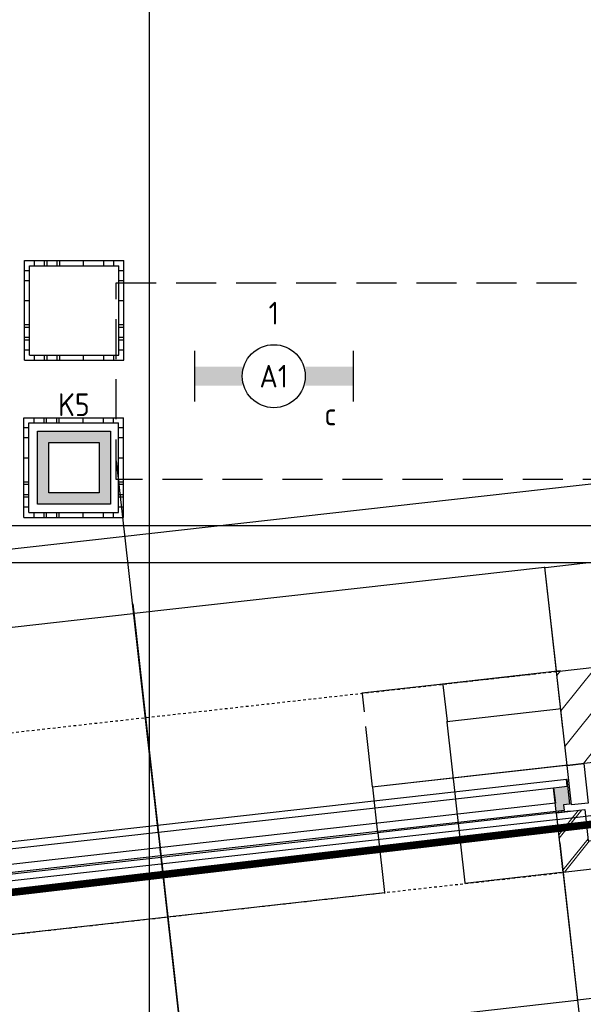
# Model space of a CAD drawing. Header units: millimetres. Extents: x -38031 to 110605, y -22066 to 88711.
# Tile 24 of 150: x 23846 to 26082, y 1748 to 5653. Entities that reach past the tile are written whole.
import ezdxf
from ezdxf.enums import TextEntityAlignment as Align

# ---------------------------------------------------------------- set-up
doc = ezdxf.new("R2010")
doc.units = ezdxf.units.MM
doc.header["$LTSCALE"] = 50
doc.set_wipeout_variables(frame=1)
for name, pattern in [('HIDDEN', [9.525, 6.35, -3.175]), ('HIDDEN2', [4.7625, 3.175, -1.5875]), ('STYLE_01', [0.41664, 0.20828, -0.20836]), ('STYLE_06', [1.04164, 0.625, -0.20828, 0.06943, -0.13893])]:
    doc.linetypes.add(name, pattern=pattern)
for name, color, linetype in [('AL$1A---_ALGEMEEN', 8, 'Continuous'), ('AM$1A---_ARCERING', 8, 'Continuous'), ('Bouwkundig', 8, 'Continuous'), ('brandscheiding', 5, 'HIDDEN'), ('EL6222--', 3, 'Continuous'), ('EL6311--', 3, 'Continuous'), ('LICHT_TEXT018', 1, 'Continuous'), ('stramien', 1, 'Continuous'), ('versterkte strook', 7, 'Continuous'), ('Vloerdoos', 3, 'Continuous'), ('Vloerdoos (1e)', 51, 'Continuous'), ('Vloerdoos OUD', 51, 'Continuous')]:
    doc.layers.add(name, color=color, linetype=linetype)
doc.styles.add('Arial', font='ARIAL.TTF')
doc.styles.add('BURO-018', font='iso.shx', dxfattribs={"height": 90})
doc.dimstyles.new('VyA', dxfattribs={"dimtxt": 2.272868, "dimasz": 2.120801, "dimexe": 1.5, "dimexo": 1.59, "dimgap": 0.5, "dimtad": 1, "dimdec": 0, "dimzin": 11, "dimtxsty": 'Arial', "dimblk": 'VW_SLASH', "dimcen": 0, "dimdle": 1, "dimazin": 0, "dimtfac": 0.8, "dimtdec": 0, "dimtix": 1, "dimtmove": 0, "dimatfit": 0, "dimldrblk": 'VW_FILLEDARROW', "dimfxl": 0, "dimfrac": 2, "dimtolj": 1, "dimtzin": 11, "dimarcsym": 0})
pattern_1 = [(45, (0, 0), (70.7107, -70.7107), []), (45, (7.07, -7.07), (70.7107, -70.7107), [])]

# ---------------------------------------------------------------- blocks, each defined once
blk = doc.blocks.new('VLOERDOOS')
at = {"layer": 'Vloerdoos'}
for p, q in [((0, 395), (395, 395)), ((0, 395), (0, 0)), ((40, 375), (40, 395)), ((80, 375), (80, 395)), ((90, 375), (90, 395)), ((130, 375), (130, 395)), ((140, 375), (140, 395)), ((235, 375), (235, 395)), ((315, 375), (315, 395)), ((355, 375), (355, 395)), ((395, 395), (395, 0)), ((0, 355), (20, 355)), ((20, 375), (20, 20)), ((20, 375), (375, 375)), ((375, 375), (375, 20)), ((375, 355), (395, 355)), ((0, 315), (20, 315)), ((375, 315), (395, 315)), ((0, 305), (20, 305)), ((375, 305), (395, 305)), ((0, 265), (20, 265)), ((0, 255), (20, 255)), ((375, 265), (395, 265)), ((375, 255), (395, 255)), ((0, 160), (20, 160)), ((375, 160), (395, 160)), ((0, 80), (20, 80)), ((375, 80), (395, 80)), ((0, 40), (20, 40)), ((375, 40), (395, 40)), ((0, 0), (395, 0)), ((20, 20), (375, 20)), ((40, 0), (40, 20)), ((80, 0), (80, 20)), ((90, 0), (90, 20)), ((130, 0), (130, 20)), ((140, 0), (140, 20)), ((235, 0), (235, 20)), ((315, 0), (315, 20)), ((355, 0), (355, 20))]:
    blk.add_line(p, q, dxfattribs=at)
blk = doc.blocks.new('E00414')
at = {"color": 0, "linetype": 'Continuous'}
for p, q in [((-2.9, -2.9), (-2.9, 2.9)), ((-2.9, 2.9), (2.9, 2.9)), ((2.9, 2.9), (2.9, -2.9)), ((-2, 2), (2, 2)), ((-2, -2), (-2, 2)), ((2, 2), (2, -2)), ((2, -2), (-2, -2)), ((2.9, -2.9), (-2.9, -2.9))]:
    blk.add_line(p, q, dxfattribs=at)
at = {"color": 0}
for points in [[(-2.9, 2.9), (2.9, 2.9), (-2, 2), (2, 2)], [(-2, -2), (-2.9, -2.9), (-2, 2), (-2.9, 2.9)], [(2, 2), (2.9, 2.9), (2, -2), (2.9, -2.9)], [(2, -2), (2.9, -2.9), (-2, -2), (-2.9, -2.9)]]:
    blk.add_solid(points, dxfattribs=at)
at = {"color": 0, "linetype": 'Continuous', "style": 'BURO-018'}
for tag, p in [('E_GKAST', (0, 8)), ('E_GROEP', (0, 5)), ('E_SGROEP', (4.5, 5))]:
    blk.add_attdef(tag, text='', height=1.8, dxfattribs=at).set_placement(p, align=Align.MIDDLE)
at = {"color": 0, "linetype": 'Continuous', "style": 'BURO-018', "flags": 1}
for tag, p in [('E_VERMCODE', (13, 5)), ('E_MATCODE', (0, 0))]:
    blk.add_attdef(tag, text='', height=1.8, dxfattribs=at).set_placement(p, align=Align.MIDDLE)
blk = doc.blocks.new('1115B6630')
at = {"color": 0}
for p, q in [((-6.3, 2), (-6.3, -2)), ((6.3, 2), (6.3, -2))]:
    blk.add_line(p, q, dxfattribs=at)
at = {"color": 0, "linetype": 'Continuous'}
blk.add_circle((0, 0), 2.5, dxfattribs=at)
at = {"color": 0}
for points in [[(-2.5, 0.75), (-6.3, 0.75), (-2.5, -0.75), (-6.3, -0.75)], [(2.5, 0.75), (6.3, 0.75), (2.5, -0.75), (6.3, -0.75)]]:
    blk.add_solid(points, dxfattribs=at)
at = {"color": 0, "linetype": 'Continuous', "style": 'BURO-018'}
for tag, p in [('E_GKAST', (0, 8)), ('E_GROEP', (0, 5)), ('E_SGROEP', (4.5, 5)), ('E_ARMCODE', (0, 0)), ('E_SLET', (4.5, -3))]:
    blk.add_attdef(tag, text='', height=1.8, dxfattribs=at).set_placement(p, align=Align.MIDDLE)
blk = doc.blocks.new('zijdetail kozijn 2kops')
at = {"color": 0}
blk.add_wipeout([(-63, 420), (-130, 420), (-130, 262), (-63, 262)], dxfattribs=at).dxf.layer = 'AL$1A---_ALGEMEEN'
at = {"layer": 'AM$1A---_ARCERING', "linetype": 'Continuous', "lineweight": 0}
blk.add_hatch(color=256, dxfattribs=at).paths.add_polyline_path([(-54.2, 338), (-54.2, 366), (-56, 366), (-56, 266), (-31, 266), (-31, 243), (0, 243), (0, 338), (-22, 338)])
at = {"layer": 'AL$1A---_ALGEMEEN', "color": 0}
for points in [[(-63, 420), (-130, 420), (-130, 262), (-63, 262)], [(-54.2, 338), (-54.2, 366), (-56, 366), (-56, 266), (-31, 266), (-31, 243), (0, 243), (0, 338), (-22, 338)]]:
    blk.add_lwpolyline(points, close=True, dxfattribs=at)
blk = doc.blocks.new('31x_alu-bg-mk 108-p')
at = {"color": 0}
blk.add_wipeout([(-3280, 338), (-124, 338), (-124, 276), (-3280, 276)], dxfattribs=at).dxf.layer = 'AL$1A---_ALGEMEEN'
at = {"layer": 'AL$1A---_ALGEMEEN', "color": 0}
blk.add_lwpolyline([(-3280, 338), (-124, 338), (-124, 276), (-3280, 276)], close=True, dxfattribs=at)
blk.add_blockref('zijdetail kozijn 2kops', (-3280, 0), dxfattribs=at)
at = {"layer": 'AL$1A---_ALGEMEEN', "color": 0, "xscale": -1}
blk.add_blockref('zijdetail kozijn 2kops', (-124, 0), dxfattribs=at)
at = {"layer": 'AL$1A---_ALGEMEEN', "color": 0}
blk.add_line((-3334.2, 366), (-69.8, 366), dxfattribs=at)
at = {"color": 0}
for points in [[(-3430, 0), (-3280, 0), (-3280, 238), (-3393, 238), (-3393, 113), (-3430, 113)], [(26, 0), (-124, 0), (-124, 238), (-11, 238), (-11, 113), (26, 113)]]:
    blk.add_wipeout(points, dxfattribs=at).dxf.layer = 'AL$1A---_ALGEMEEN'
at = {"layer": 'AM$1A---_ARCERING', "linetype": 'Continuous', "lineweight": 5}
h = blk.add_hatch(dxfattribs=at)
h.set_pattern_fill('BAKSTEEN', color=256, style=0, pattern_type=2)
h.set_pattern_definition(pattern_1)
edge = h.paths.add_edge_path()
edge.add_line((-3430, 0), (-3280, 0))
edge.add_line((-3280, 0), (-3280, 238))
edge.add_line((-3280, 238), (-3393, 238))
edge.add_line((-3393, 238), (-3393, 113))
edge.add_line((-3393, 113), (-3430, 113))
h = blk.add_hatch(dxfattribs=at)
h.set_pattern_fill('BAKSTEEN', color=256, style=0, pattern_type=2)
h.set_pattern_definition(pattern_1)
edge = h.paths.add_edge_path()
edge.add_line((26, 0), (-124, 0))
edge.add_line((-124, 0), (-124, 238))
edge.add_line((-124, 238), (-11, 238))
edge.add_line((-11, 238), (-11, 113))
edge.add_line((-11, 113), (26, 113))
at = {"layer": 'AL$1A---_ALGEMEEN', "color": 0}
blk.add_line((-124, 243), (-3280, 243), dxfattribs=at)
for points in [[(-3430, 0), (-3280, 0), (-3280, 238), (-3393, 238), (-3393, 113), (-3430, 113)], [(26, 0), (-124, 0), (-124, 238), (-11, 238), (-11, 113), (26, 113)]]:
    blk.add_lwpolyline(points, dxfattribs=at)
blk = doc.blocks.new('VW_SLASH')
at = {"layer": 'AL$1A---_ALGEMEEN', "color": 0, "linetype": 'ByBlock', "lineweight": -2}
blk.add_line((0, 0), (-1, 0), dxfattribs=at)
at = {"layer": 'AL$1A---_ALGEMEEN', "color": 0, "linetype": 'ByBlock', "lineweight": 5}
blk.add_line((0.5, 0.5), (-0.5, -0.5), dxfattribs=at)
blk = doc.blocks.new('*D1986')
at = {"layer": 'AL$1A---_ALGEMEEN', "color": 0, "lineweight": -2}
for p, q in [((-62571.5, -527.6), (-62571.5, -1464.8)), ((-61578, -527.6), (-61578, -1464.8)), ((-62569.4, -1463.3), (-61580.1, -1463.3))]:
    blk.add_line(p, q, dxfattribs=at)
at = {"layer": 'AL$1A---_ALGEMEEN', "color": 0, "lineweight": -2, "xscale": 2.12080078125, "yscale": 2.12080078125, "zscale": 2.12080078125, "rotation": 180}
blk.add_blockref('VW_SLASH', (-62571.5, -1463.3), dxfattribs=at)
at = {"layer": 'AL$1A---_ALGEMEEN', "color": 0, "lineweight": -2, "xscale": 2.12080078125, "yscale": 2.12080078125, "zscale": 2.12080078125}
blk.add_blockref('VW_SLASH', (-61578, -1463.3), dxfattribs=at)
blk = doc.blocks.new('VW_FILLEDARROW')
at = {"layer": 'AL$1A---_ALGEMEEN', "color": 0, "lineweight": -2}
blk.add_solid([(0, 0), (0.5, 0.5), (0.5, -0.5)], dxfattribs=at)
blk = doc.blocks.new('*D1987')
at = {"layer": 'AL$1A---_ALGEMEEN', "color": 0, "lineweight": -2}
for p, q in [((-65727.5, -527.6), (-65727.5, -1464.8)), ((-62571.5, -527.6), (-62571.5, -1464.8)), ((-65725.4, -1463.3), (-62573.6, -1463.3))]:
    blk.add_line(p, q, dxfattribs=at)
at = {"layer": 'AL$1A---_ALGEMEEN', "color": 0, "lineweight": -2, "xscale": 2.12080078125, "yscale": 2.12080078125, "zscale": 2.12080078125, "rotation": 180}
blk.add_blockref('VW_SLASH', (-65727.5, -1463.3), dxfattribs=at)
at = {"layer": 'AL$1A---_ALGEMEEN', "color": 0, "lineweight": -2, "xscale": 2.12080078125, "yscale": 2.12080078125, "zscale": 2.12080078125}
blk.add_blockref('VW_SLASH', (-62571.5, -1463.3), dxfattribs=at)
blk = doc.blocks.new('*D2068')
at = {"layer": 'AL$1A---_ALGEMEEN', "color": 0, "lineweight": -2}
for p, q in [((-64149.5, 603.4), (-64149.5, -1876.5)), ((-60376, 453.4), (-60376, -1876.5)), ((-60378.1, -1875), (-64147.4, -1875))]:
    blk.add_line(p, q, dxfattribs=at)
at = {"layer": 'AL$1A---_ALGEMEEN', "color": 0, "lineweight": -2, "xscale": 2.12080078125, "yscale": 2.12080078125, "zscale": 2.12080078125, "rotation": 180}
blk.add_blockref('VW_SLASH', (-64149.5, -1875), dxfattribs=at)
at = {"layer": 'AL$1A---_ALGEMEEN', "color": 0, "lineweight": -2, "xscale": 2.12080078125, "yscale": 2.12080078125, "zscale": 2.12080078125}
blk.add_blockref('VW_SLASH', (-60376, -1875), dxfattribs=at)
blk = doc.blocks.new('*D2069')
at = {"layer": 'AL$1A---_ALGEMEEN', "color": 0, "lineweight": -2}
for p, q in [((-67923, 603.4), (-67923, -1876.5)), ((-64149.5, 453.4), (-64149.5, -1876.5)), ((-64151.6, -1875), (-67920.9, -1875))]:
    blk.add_line(p, q, dxfattribs=at)
at = {"layer": 'AL$1A---_ALGEMEEN', "color": 0, "lineweight": -2, "xscale": 2.12080078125, "yscale": 2.12080078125, "zscale": 2.12080078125, "rotation": 180}
blk.add_blockref('VW_SLASH', (-67923, -1875), dxfattribs=at)
at = {"layer": 'AL$1A---_ALGEMEEN', "color": 0, "lineweight": -2, "xscale": 2.12080078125, "yscale": 2.12080078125, "zscale": 2.12080078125}
blk.add_blockref('VW_SLASH', (-64149.5, -1875), dxfattribs=at)
blk = doc.blocks.new('*D2096')
at = {"layer": 'AL$1A---_ALGEMEEN', "color": 0, "lineweight": -2}
for p, q in [((-62493.3, 0), (-62963.8, 0)), ((-62962.3, -642.9), (-62962.3, -2.1)), ((-62577.4, -645), (-62963.8, -645))]:
    blk.add_line(p, q, dxfattribs=at)
at = {"layer": 'AL$1A---_ALGEMEEN', "color": 0, "lineweight": -2, "xscale": 2.12080078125, "yscale": 2.12080078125, "zscale": 2.12080078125}
for p, rotation in [((-62962.3, 0), 90), ((-62962.3, -645), 270)]:
    blk.add_blockref('VW_SLASH', p, dxfattribs=dict(at, rotation=rotation))
blk = doc.blocks.new('*D2097')
at = {"layer": 'AL$1A---_ALGEMEEN', "color": 0, "lineweight": -2}
for p, q in [((-62493.3, 150.1), (-62963.8, 150.1)), ((-62962.3, 148), (-62962.3, 2.1)), ((-62493.3, 0), (-62963.8, 0))]:
    blk.add_line(p, q, dxfattribs=at)
at = {"layer": 'AL$1A---_ALGEMEEN', "color": 0, "lineweight": -2, "xscale": 2.12080078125, "yscale": 2.12080078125, "zscale": 2.12080078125}
for p, rotation in [((-62962.3, 150.1), 90), ((-62962.3, 0), 270)]:
    blk.add_blockref('VW_SLASH', p, dxfattribs=dict(at, rotation=rotation))
blk = doc.blocks.new('*D2198')
at = {"layer": 'AL$1A---_ALGEMEEN', "color": 0, "lineweight": -2}
for p, q in [((-60376, -379), (-60376, -1156.5)), ((-62571.5, -569), (-62571.5, -1156.5)), ((-60378.1, -1155), (-62569.4, -1155))]:
    blk.add_line(p, q, dxfattribs=at)
at = {"layer": 'AL$1A---_ALGEMEEN', "color": 0, "lineweight": -2, "xscale": 2.12080078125, "yscale": 2.12080078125, "zscale": 2.12080078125, "rotation": 180}
blk.add_blockref('VW_SLASH', (-62571.5, -1155), dxfattribs=at)
at = {"layer": 'AL$1A---_ALGEMEEN', "color": 0, "lineweight": -2, "xscale": 2.12080078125, "yscale": 2.12080078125, "zscale": 2.12080078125}
blk.add_blockref('VW_SLASH', (-60376, -1155), dxfattribs=at)
blk = doc.blocks.new('*D2199')
at = {"layer": 'AL$1A---_ALGEMEEN', "color": 0, "lineweight": -2}
for p, q in [((-62571.5, -599), (-62571.5, -1156.5)), ((-64149.5, -759), (-64149.5, -1156.5)), ((-64147.4, -1155), (-62573.6, -1155))]:
    blk.add_line(p, q, dxfattribs=at)
at = {"layer": 'AL$1A---_ALGEMEEN', "color": 0, "lineweight": -2, "xscale": 2.12080078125, "yscale": 2.12080078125, "zscale": 2.12080078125, "rotation": 180}
blk.add_blockref('VW_SLASH', (-64149.5, -1155), dxfattribs=at)
at = {"layer": 'AL$1A---_ALGEMEEN', "color": 0, "lineweight": -2, "xscale": 2.12080078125, "yscale": 2.12080078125, "zscale": 2.12080078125}
blk.add_blockref('VW_SLASH', (-62571.5, -1155), dxfattribs=at)
blk = doc.blocks.new('*D2205')
at = {"layer": 'AL$1A---_ALGEMEEN', "color": 0, "lineweight": -2}
for p, q in [((-65727.5, -527.6), (-65727.5, -1156.5)), ((-64149.5, -834), (-64149.5, -1156.5)), ((-64151.6, -1155), (-65725.4, -1155))]:
    blk.add_line(p, q, dxfattribs=at)
at = {"layer": 'AL$1A---_ALGEMEEN', "color": 0, "lineweight": -2, "xscale": 2.12080078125, "yscale": 2.12080078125, "zscale": 2.12080078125, "rotation": 180}
blk.add_blockref('VW_SLASH', (-65727.5, -1155), dxfattribs=at)
at = {"layer": 'AL$1A---_ALGEMEEN', "color": 0, "lineweight": -2, "xscale": 2.12080078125, "yscale": 2.12080078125, "zscale": 2.12080078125}
blk.add_blockref('VW_SLASH', (-64149.5, -1155), dxfattribs=at)
blk = doc.blocks.new('*D2206')
at = {"layer": 'AL$1A---_ALGEMEEN', "color": 0, "lineweight": -2}
for p, q in [((-62476.6, -225), (-63286, -225)), ((-63284.5, -222.9), (-63284.5, -220.8)), ((-63284.5, -407), (-63284.5, -225)), ((-62516.6, -407), (-63286, -407)), ((-63284.5, -409.1), (-63284.5, -411.2))]:
    blk.add_line(p, q, dxfattribs=at)
at = {"layer": 'AL$1A---_ALGEMEEN', "color": 0, "lineweight": -2, "xscale": 2.12080078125, "yscale": 2.12080078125, "zscale": 2.12080078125}
for p, rotation in [((-63284.5, -225), 270), ((-63284.5, -407), 90)]:
    blk.add_blockref('VW_SLASH', p, dxfattribs=dict(at, rotation=rotation))
blk = doc.blocks.new('*D2207')
at = {"layer": 'AL$1A---_ALGEMEEN', "color": 0, "lineweight": -2}
for p, q in [((-62590.1, 150), (-63286, 150)), ((-63284.5, 147.9), (-63284.5, 75.6)), ((-63284.5, -222.9), (-63284.5, 17.3)), ((-62435.1, -225), (-63286, -225))]:
    blk.add_line(p, q, dxfattribs=at)
at = {"layer": 'AL$1A---_ALGEMEEN', "color": 0, "lineweight": -2, "xscale": 2.12080078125, "yscale": 2.12080078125, "zscale": 2.12080078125}
for p, rotation in [((-63284.5, 150), 90), ((-63284.5, -225), 270)]:
    blk.add_blockref('VW_SLASH', p, dxfattribs=dict(at, rotation=rotation))
blk = doc.blocks.new('*D2208')
at = {"layer": 'AL$1A---_ALGEMEEN', "color": 0, "lineweight": -2}
for p, q in [((-65841.8, -407), (-63283, -407)), ((-63284.5, -404.9), (-63284.5, -402.8)), ((-63284.5, -407), (-63284.5, -645)), ((-65728.8, -645), (-63283, -645)), ((-63284.5, -647.2), (-63284.5, -649.3))]:
    blk.add_line(p, q, dxfattribs=at)
at = {"layer": 'AL$1A---_ALGEMEEN', "color": 0, "lineweight": -2, "xscale": 2.12080078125, "yscale": 2.12080078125, "zscale": 2.12080078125}
for p, rotation in [((-63284.5, -407), 270), ((-63284.5, -645), 90)]:
    blk.add_blockref('VW_SLASH', p, dxfattribs=dict(at, rotation=rotation))
blk = doc.blocks.new('*D2221')
at = {"layer": 'AL$1A---_ALGEMEEN', "color": 0, "lineweight": -2}
for p, q in [((-65790.5, -50.9), (-65790.5, 566.5)), ((-65788.4, 565), (-64151.6, 565)), ((-64149.5, 566.6), (-64149.5, 566.5))]:
    blk.add_line(p, q, dxfattribs=at)
at = {"layer": 'AL$1A---_ALGEMEEN', "color": 0, "lineweight": -2, "xscale": 2.12080078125, "yscale": 2.12080078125, "zscale": 2.12080078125, "rotation": 180}
blk.add_blockref('VW_SLASH', (-65790.5, 565), dxfattribs=at)
at = {"layer": 'AL$1A---_ALGEMEEN', "color": 0, "lineweight": -2, "xscale": 2.12080078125, "yscale": 2.12080078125, "zscale": 2.12080078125}
blk.add_blockref('VW_SLASH', (-64149.5, 565), dxfattribs=at)
blk = doc.blocks.new('*D2223')
at = {"layer": 'AL$1A---_ALGEMEEN', "color": 0, "lineweight": -2}
for p, q in [((-64149.5, 566.6), (-64149.5, 566.5)), ((-62510.6, 565), (-64147.4, 565)), ((-62508.5, -0.9), (-62508.5, 566.5))]:
    blk.add_line(p, q, dxfattribs=at)
at = {"layer": 'AL$1A---_ALGEMEEN', "color": 0, "lineweight": -2, "xscale": 2.12080078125, "yscale": 2.12080078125, "zscale": 2.12080078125, "rotation": 180}
blk.add_blockref('VW_SLASH', (-64149.5, 565), dxfattribs=at)
at = {"layer": 'AL$1A---_ALGEMEEN', "color": 0, "lineweight": -2, "xscale": 2.12080078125, "yscale": 2.12080078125, "zscale": 2.12080078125}
blk.add_blockref('VW_SLASH', (-62508.5, 565), dxfattribs=at)
blk = doc.blocks.new('*D2224')
at = {"layer": 'AL$1A---_ALGEMEEN', "color": 0, "lineweight": -2}
for p, q in [((-62508.5, -75.9), (-62508.5, 566.5)), ((-62506.4, 565), (-60553.1, 565)), ((-60551, 566.6), (-60551, 566.5))]:
    blk.add_line(p, q, dxfattribs=at)
at = {"layer": 'AL$1A---_ALGEMEEN', "color": 0, "lineweight": -2, "xscale": 2.12080078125, "yscale": 2.12080078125, "zscale": 2.12080078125, "rotation": 180}
blk.add_blockref('VW_SLASH', (-62508.5, 565), dxfattribs=at)
at = {"layer": 'AL$1A---_ALGEMEEN', "color": 0, "lineweight": -2, "xscale": 2.12080078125, "yscale": 2.12080078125, "zscale": 2.12080078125}
blk.add_blockref('VW_SLASH', (-60551, 565), dxfattribs=at)
blk = doc.blocks.new('VLOERDOOS (1e)')
at = {"layer": 'Vloerdoos OUD'}
for p, q in [((0, 395), (395, 395)), ((0, 395), (0, 0)), ((40, 375), (40, 395)), ((80, 375), (80, 395)), ((90, 375), (90, 395)), ((130, 375), (130, 395)), ((140, 375), (140, 395)), ((235, 375), (235, 395)), ((315, 375), (315, 395)), ((355, 375), (355, 395)), ((395, 395), (395, 0)), ((0, 355), (20, 355)), ((20, 375), (20, 20)), ((20, 375), (375, 375)), ((375, 375), (375, 20)), ((375, 355), (395, 355)), ((0, 315), (20, 315)), ((375, 315), (395, 315)), ((0, 305), (20, 305)), ((375, 305), (395, 305)), ((0, 265), (20, 265)), ((0, 255), (20, 255)), ((375, 265), (395, 265)), ((375, 255), (395, 255)), ((0, 160), (20, 160)), ((375, 160), (395, 160)), ((0, 80), (20, 80)), ((375, 80), (395, 80)), ((0, 40), (20, 40)), ((375, 40), (395, 40)), ((0, 0), (395, 0)), ((20, 20), (375, 20)), ((40, 0), (40, 20)), ((80, 0), (80, 20)), ((90, 0), (90, 20)), ((130, 0), (130, 20)), ((140, 0), (140, 20)), ((235, 0), (235, 20)), ((315, 0), (315, 20)), ((355, 0), (355, 20))]:
    blk.add_line(p, q, dxfattribs=at)
blk = doc.blocks.new('metselwerk zo gevel 2150+')
at = {"layer": 'AL$1A---_ALGEMEEN', "color": 0, "linetype": 'STYLE_01'}
blk.add_line((-65790.5, 150), (-62508.5, 150), dxfattribs=at)
at = {"layer": 'AL$1A---_ALGEMEEN', "color": 0}
blk.add_blockref('31x_alu-bg-mk 108-p', (-62447.5, -645), dxfattribs=at)
for base, p1, p2, picture, middle in [((-64149.5, 564.99214), (-65790.5, -52.44536), (-64149.5, 564.99214), '*D2221', (-64970, 591.1526)), ((-64149.5, 564.99214), (-62508.5, -2.44536), (-64149.5, 564.99214), '*D2223', (-63329, 591.1526)), ((-60551, 564.99214), (-62508.5, -77.44536), (-60551, 564.99214), '*D2224', (-61529.75, 591.1526))]:
    dim = blk.add_linear_dim(base=base, p1=p1, p2=p2, dimstyle='VyA', override={"dimtxt": 2.272868, "dimgap": 25, "dimdec": 1, "dimlfac": 50, "dimpost": '<>', "dimtxsty": 'Arial', "dimtmove": 2}, dxfattribs=at)
    dim.commit()
    dim.dimension.update_dxf_attribs({"geometry": picture, "text_midpoint": middle})
dim = blk.add_linear_dim(base=(-62962.283, -0.00786), p1=(-62491.71656, 150.13076), p2=(-62491.71656, -0.00786), angle=90, dimstyle='VyA', override={"dimtxt": 2.272868, "dimgap": 25, "dimlfac": 50, "dimpost": '<>', "dimtxsty": 'Arial', "dimtmove": 2}, dxfattribs=at)
dim.commit()
dim.dimension.update_dxf_attribs({"geometry": '*D2097', "text_midpoint": (-62988.44346, 75.06145)})
for p, q in [((-64149.5, -2275.00786), (-64149.5, 1174.99214)), ((-65971.88146, -433.46703), (-62335.88146, -433.46703))]:
    blk.add_line(p, q, dxfattribs=at)
at = {"layer": 'AL$1A---_ALGEMEEN', "color": 0, "linetype": 'STYLE_01'}
blk.add_line((-65731.76292, -645.51747), (-62570.61792, -645.51747), dxfattribs=at)
at = {"layer": 'AL$1A---_ALGEMEEN', "color": 0}
for base, p1, p2, override, picture, middle in [((-67923, -1875.00786), (-64149.5, 454.99214), (-67923, 604.99214), {"dimtxt": 2.272868, "dimgap": 25, "dimdec": 1, "dimlfac": 50, "dimpost": '<>', "dimtxsty": 'Arial', "dimtmove": 2}, '*D2069', (-66036.25, -1848.8474)), ((-64149.5, -1875.00786), (-60376, 454.99214), (-64149.5, 604.99214), {"dimtxt": 2.272868, "dimgap": 25, "dimdec": 1, "dimlfac": 50, "dimpost": '<>', "dimtxsty": 'Arial', "dimtmove": 2}, '*D2068', (-62262.75, -1848.8474)), ((-62571.5, -1155.00786), (-60376, -377.44536), (-62571.5, -567.44536), {"dimtxt": 2.272868, "dimgap": 25, "dimlfac": 50, "dimpost": '<>', "dimtxsty": 'Arial', "dimtmove": 2}, '*D2198', (-61473.75, -1128.8474)), ((-62571.5, -1463.28595), (-65727.5, -526), (-62571.5, -526), {"dimtxt": 2.272868, "dimgap": 25, "dimlfac": 50, "dimpost": '25K+V=<>', "dimtxsty": 'Arial', "dimtmove": 2}, '*D1987', (-64149.5, -1437.12548)), ((-65727.5, -1155.00786), (-64149.5, -832.44536), (-65727.5, -526), {"dimtxt": 2.272868, "dimgap": 25, "dimdec": 1, "dimlfac": 50, "dimpost": '<>', "dimtxsty": 'Arial', "dimtmove": 2}, '*D2205', (-64938.5, -1128.8474)), ((-61578, -1463.28595), (-62571.5, -526), (-61578, -526), {"dimtxt": 2.272868, "dimgap": 25, "dimdec": 1, "dimlfac": 50, "dimpost": '8K-V=<>', "dimtxsty": 'Arial', "dimtmove": 2}, '*D1986', (-62074.75, -1437.12548)), ((-62571.5, -1155.00786), (-64149.5, -757.44536), (-62571.5, -597.44536), {"dimtxt": 2.272868, "dimgap": 25, "dimdec": 1, "dimlfac": 50, "dimpost": '<>', "dimtxsty": 'Arial', "dimtmove": 2}, '*D2199', (-63360.5, -1128.8474))]:
    dim = blk.add_linear_dim(base=base, p1=p1, p2=p2, dimstyle='VyA', override=override, dxfattribs=at)
    dim.commit()
    dim.dimension.update_dxf_attribs({"geometry": picture, "text_midpoint": middle})
for base, p1, p2, picture, middle in [((-63284.49914, -225), (-62588.49914, 150), (-62433.5, -225), '*D2207', (-63309.49914, 46.43446)), ((-63284.49914, -225), (-62515, -407), (-62475, -225), '*D2206', (-63309.49914, -134)), ((-63284.49914, -645.0315), (-65843.39466, -407.03263), (-65730.39228, -645.0315), '*D2208', (-63259.49914, -645.0315))]:
    dim = blk.add_linear_dim(base=base, p1=p1, p2=p2, angle=90, dimstyle='VyA', override={"dimtxt": 2.272868, "dimgap": 25, "dimlfac": 50, "dimpost": '<>', "dimtxsty": 'Arial', "dimtmove": 2}, dxfattribs=at)
    dim.commit()
    dim.dimension.update_dxf_attribs({"geometry": picture, "text_midpoint": middle, "dimtype": 128})
dim = blk.add_linear_dim(base=(-62962.283, -0.00786), p1=(-62575.76292, -645), p2=(-62491.71656, -0.00786), angle=90, dimstyle='VyA', override={"dimtxt": 2.272868, "dimgap": 25, "dimlfac": 50, "dimpost": '<>', "dimtxsty": 'Arial', "dimtmove": 2}, dxfattribs=at)
dim.commit()
dim.dimension.update_dxf_attribs({"geometry": '*D2096', "text_midpoint": (-62988.44424, -322.50393)})
at = {"color": 0}
blk.add_wipeout([(-60551, 0), (-62358.5, 0), (-62358.5, -225), (-62508.5, -225), (-62508.5, 150), (-60551, 150)], dxfattribs=at).dxf.layer = 'AL$1A---_ALGEMEEN'
at = {"layer": 'AM$1A---_ARCERING', "linetype": 'Continuous', "lineweight": 5}
h = blk.add_hatch(dxfattribs=at)
h.set_pattern_fill('KALKZANDSTEEN', color=256, style=0, pattern_type=2)
h.set_pattern_definition([(45, (0, 0), (70.71068, -70.71068), [])])
h.paths.add_polyline_path([(-60551, 0), (-62358.5, 0), (-62358.5, -225), (-62508.5, -225), (-62508.5, 150), (-60551, 150)])
at = {"layer": 'AL$1A---_ALGEMEEN', "color": 0}
blk.add_lwpolyline([(-60551, 0), (-62358.5, 0), (-62358.5, -225), (-62508.5, -225), (-62508.5, 150), (-60551, 150)], close=True, dxfattribs=at)
blk = doc.blocks.new('200254 W 210e 19-03-2008')
at = {"layer": 'AL$1A---_ALGEMEEN'}
blk.add_lwpolyline([(19354.029, 3076.89), (19468.239, 3076.89), (19468.239, 3088.89), (19582.449, 3088.89), (19582.449, 3100.89), (19582.449, 3465.225), (19427.549, 3465.225), (19427.549, 3388.865), (19442.229, 3388.865), (19442.229, 3325.245), (19427.549, 3325.245), (19409.249, 3325.245), (19302.449, 3326.345), (19302.449, 3298.445), (19354.029, 3298.445)], close=True, dxfattribs=at)
at = {"layer": 'AL$1A---_ALGEMEEN', "xscale": 0.02, "yscale": 0.02, "zscale": 0.02, "rotation": 6.40755072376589}
blk.add_blockref('metselwerk zo gevel 2150+', (20796.952, 3213.846), dxfattribs=at)
at = {"layer": 'stramien', "linetype": 'STYLE_06', "ltscale": 50}
for p, q in [((19521.949, 2703.348), (19521.949, 4240.025)), ((19007.749, 3085.945), (21069.716, 3085.945))]:
    blk.add_line(p, q, dxfattribs=at)

msp = doc.modelspace()

# ---------------------------------------------------------------- block references
at = {"layer": 'Bouwkundig', "xscale": 50, "yscale": 50, "zscale": 50}
msp.add_blockref('200254 W 210e 19-03-2008', (-951737.5, -150797.3), dxfattribs=at)

# ---------------------------------------------------------------- next in the draw order: linework, layer by layer
at = {"layer": 'brandscheiding', "const_width": 30}
msp.add_lwpolyline([(16856.8, 29400.9), (9918.6, 29400.9), (9918.6, 23072), (10144.2, 23072), (10144.2, 1050.4), (22471.5, 2466.1), (22576.5, 2046.6), (26416.4, 2497), (26391.8, 2816.1), (58146.5, 6594.8)], dxfattribs=at)
at = {"layer": 'LICHT_TEXT018', "linetype": 'HIDDEN2'}
msp.add_lwpolyline([(27428.6, 4609.1), (27428.6, 3829.8), (24228.6, 3829.8), (24228.6, 4609.1), (27428.6, 4609.1)], dxfattribs=at)
at = {"layer": 'versterkte strook'}
msp.add_line((8732.7, 1860.9), (101326.6, 12259.4), dxfattribs=at)

# ---------------------------------------------------------------- next in the draw order: block references
at = {"layer": 'EL6222--'}
ref = msp.add_blockref('E00414', (24060.6, 3876.1), dxfattribs=dict(at, xscale=50, yscale=50, zscale=50))
ref.add_attrib('E_GROEP', 'K5', dxfattribs={"layer": '0', "color": 1, "linetype": 'Continuous', "height": 90, "style": 'BURO-018'}).set_placement((24060.6, 4126.1), align=Align.MIDDLE)
at = {"layer": 'EL6311--'}
ref = msp.add_blockref('1115B6630', (24853.6, 4239), dxfattribs=dict(at, xscale=50, yscale=50, zscale=50))
ref.add_attrib('E_ARMCODE', 'A1', dxfattribs={"layer": '0', "color": 1, "linetype": 'Continuous', "height": 90, "style": 'BURO-018'}).set_placement((24853.6, 4239), align=Align.MIDDLE)
ref.add_attrib('E_SLET', 'c', dxfattribs={"layer": '0', "color": 1, "linetype": 'Continuous', "height": 90, "style": 'BURO-018'}).set_placement((25078.6, 4089), align=Align.MIDDLE)
ref.add_attrib('E_GROEP', '1', dxfattribs={"layer": '0', "color": 1, "linetype": 'Continuous', "height": 90, "style": 'BURO-018'}).set_placement((24853.6, 4489), align=Align.MIDDLE)
at = {"layer": 'Vloerdoos', "rotation": 90}
msp.add_blockref('VLOERDOOS', (24257.5, 3678.9), dxfattribs=at)
at = {"layer": 'Vloerdoos (1e)', "rotation": 90}
msp.add_blockref('VLOERDOOS (1e)', (24259.3, 4302.3), dxfattribs=at)

doc.saveas('drawing.dxf')
